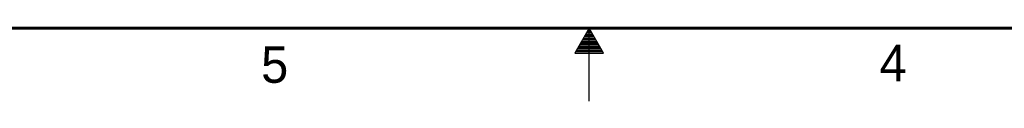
# Model space of a CAD drawing. Header units: inches. Extents: x 0 to 34, y 0 to 22.
# Tile 25 of 93: x 13.1 to 19.8, y 0 to 0.5. Entities that reach past the tile are written whole.
import ezdxf

# ---------------------------------------------------------------- set-up
doc = ezdxf.new("R2010")
doc.units = ezdxf.units.IN
doc.header["$LTSCALE"] = 1.87
doc.header["$MEASUREMENT"] = 0
doc.layers.get('0').update_dxf_attribs({"linetype": 'CONTINUOUS'})
doc.styles.get("Standard").update_dxf_attribs({"font": 'txt', "width": 0.8})

msp = doc.modelspace()

# ---------------------------------------------------------------- linework, layer by layer
at = {"color": 2, "linetype": 'CONTINUOUS'}
for p, q in [((17, 0.5), (16.902, 0.3303)), ((16.9885, 0.48), (17.0116, 0.48)), ((16.9942, 0.49), (17.0058, 0.49)), ((17.098, 0.3303), (17, 0.5)), ((17, 0), (17, 0.5)), ((16.9481, 0.41), (17.052, 0.41)), ((16.9538, 0.42), (17.0462, 0.42)), ((16.9596, 0.43), (17.0404, 0.43)), ((16.9654, 0.44), (17.0347, 0.44)), ((16.9712, 0.45), (17.0289, 0.45)), ((16.9769, 0.46), (17.0231, 0.46)), ((16.9827, 0.47), (17.0173, 0.47)), ((16.9076, 0.34), (17.0924, 0.34)), ((16.9134, 0.35), (17.0866, 0.35)), ((16.9192, 0.36), (17.0808, 0.36)), ((16.925, 0.37), (17.0751, 0.37)), ((16.9307, 0.38), (17.0693, 0.38)), ((16.9365, 0.39), (17.0635, 0.39)), ((16.9423, 0.4), (17.0578, 0.4)), ((16.902, 0.3303), (17.098, 0.3303))]:
    msp.add_line(p, q, dxfattribs=at)
at = {"color": 7, "linetype": 'CONTINUOUS', "const_width": 0.02}
msp.add_lwpolyline([(0.5, 0.5), (33.5, 0.5)], dxfattribs=at)

# ---------------------------------------------------------------- texts
at = {"color": 2, "linetype": 'CONTINUOUS'}
for s, p in [('5', (14.754, 0.1262)), ('4', (18.9884, 0.1369))]:
    msp.add_text(s, height=0.25, dxfattribs=at).set_placement(p)

doc.saveas('drawing.dxf')
